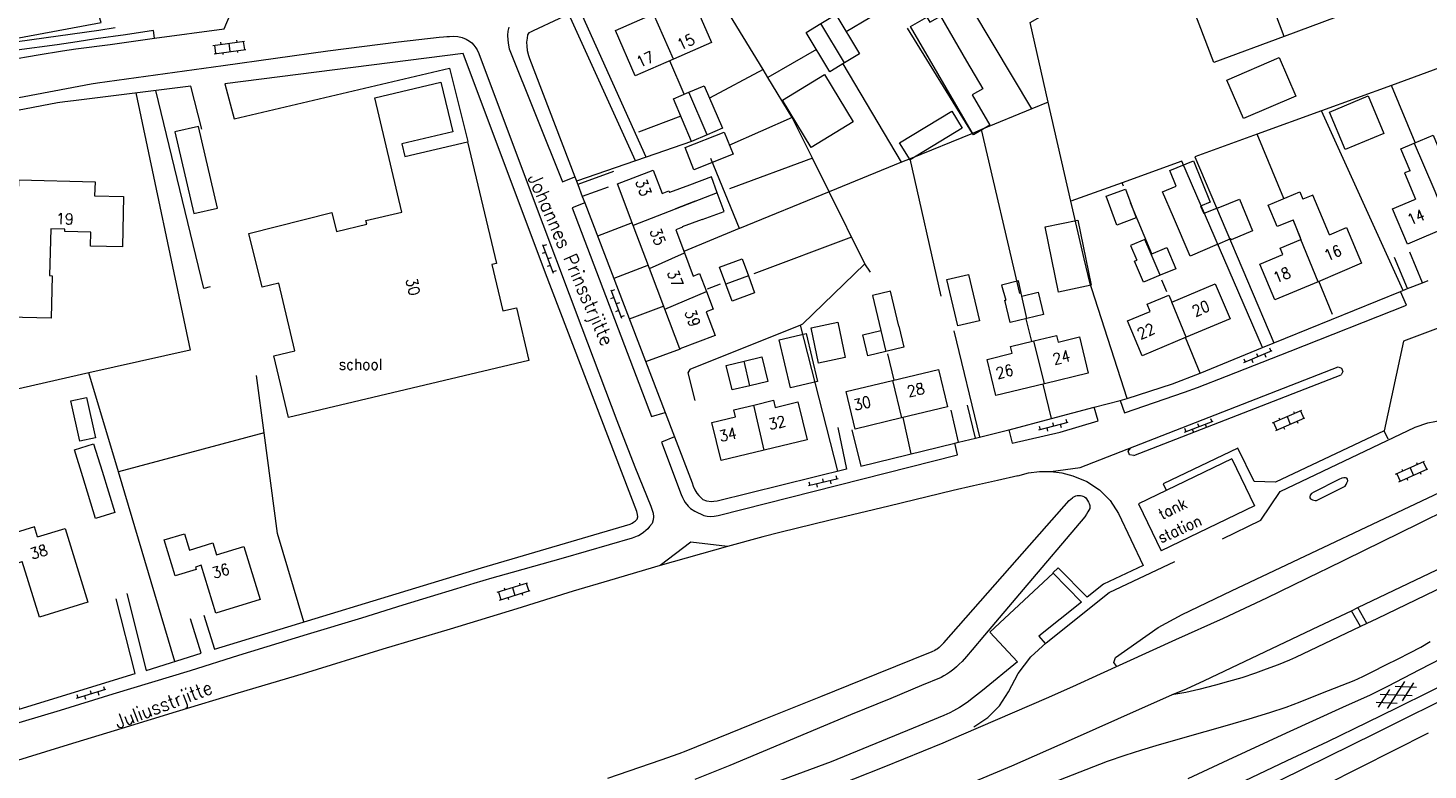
# Model space of a CAD drawing. Header units: metres. Extents: x 189705 to 199106, y 581686 to 588448.
# Tile 218 of 256: x 195446 to 195648, y 583546 to 583653. Entities that reach past the tile are written whole.
import ezdxf

# ---------------------------------------------------------------- set-up
doc = ezdxf.new("R2010")
doc.units = ezdxf.units.M
doc.layers.add('B-WA-OG-GBKN-G', color=7, linetype='Continuous', lineweight=18)
doc.styles.add('Style-STANDARD', font='STANDARD.shx')

msp = doc.modelspace()

# ---------------------------------------------------------------- linework, layer by layer
at = {"layer": 'B-WA-OG-GBKN-G'}
for p, q in [((195472.374, 583650.356), (195476.934, 583650.968)), ((195473.476, 583650.807), (195473.516, 583650.509)), ((195474.654, 583650.662), (195474.814, 583649.473)), ((195475.754, 583651.112), (195475.794, 583650.815)), ((195476.735, 583650.941), (195476.895, 583649.752)), ((195472.534, 583649.167), (195477.093, 583649.778)), ((195472.573, 583650.383), (195472.732, 583649.193)), ((195473.775, 583649.333), (195473.815, 583649.036)), ((195475.854, 583649.612), (195475.894, 583649.315)), ((195520.325, 583620.508), (195519.857, 583620.333)), ((195519.904, 583621.632), (195521.449, 583617.512)), ((195520.442, 583621.62), (195519.974, 583621.444)), ((195521.027, 583618.635), (195520.559, 583618.46)), ((195521.144, 583619.747), (195520.676, 583619.572)), ((195521.846, 583617.875), (195521.378, 583617.699)), ((195529.728, 583615.128), (195531.289, 583611.014)), ((195530.266, 583615.118), (195529.799, 583614.941)), ((195530.154, 583614.006), (195529.686, 583613.828)), ((195530.976, 583613.248), (195530.508, 583613.071)), ((195530.863, 583612.136), (195530.396, 583611.959)), ((195531.686, 583611.379), (195531.218, 583611.201)), ((195621.02, 583604.634), (195625.076, 583606.341)), ((195624.698, 583606.724), (195624.891, 583606.264)), ((195621.011, 583605.173), (195621.205, 583604.712)), ((195622.126, 583605.1), (195622.32, 583604.639)), ((195622.854, 583605.949), (195623.048, 583605.488)), ((195623.97, 583605.876), (195624.164, 583605.415)), ((195595.366, 583596.477), (195595.493, 583595.994)), ((195612.464, 583594.601), (195616.573, 583596.175)), ((195616.207, 583596.571), (195616.386, 583596.104)), ((195625.129, 583595.913), (195629.351, 583597.739)), ((195625.605, 583594.811), (195629.828, 583596.637)), ((195626.067, 583596.645), (195626.186, 583596.37)), ((195627.24, 583596.826), (195627.716, 583595.724)), ((195628.177, 583597.558), (195628.296, 583597.282)), ((195628.68, 583596.141), (195628.799, 583595.866)), ((195629.168, 583597.659), (195629.644, 583596.558)), ((195591.432, 583594.923), (195595.687, 583596.045)), ((195591.498, 583595.457), (195591.626, 583594.974)), ((195592.592, 583595.229), (195592.72, 583594.745)), ((195593.432, 583595.967), (195593.559, 583595.484)), ((195594.526, 583595.739), (195594.654, 583595.255)), ((195612.472, 583595.139), (195612.651, 583594.672)), ((195613.585, 583595.03), (195613.764, 583594.563)), ((195614.34, 583595.855), (195614.519, 583595.388)), ((195615.452, 583595.746), (195615.631, 583595.279)), ((195625.313, 583595.992), (195625.789, 583594.891)), ((195626.755, 583595.308), (195626.874, 583595.033)), ((195642.874, 583588.515), (195647.075, 583590.388)), ((195645.903, 583590.193), (195646.025, 583589.919)), ((195646.892, 583590.306), (195647.381, 583589.21)), ((195562.197, 583588.346), (195562.314, 583587.86)), ((195643.056, 583588.596), (195643.545, 583587.5)), ((195643.362, 583587.419), (195647.564, 583589.292)), ((195643.804, 583589.258), (195643.926, 583588.984)), ((195644.974, 583589.451), (195645.463, 583588.355)), ((195646.422, 583588.783), (195646.544, 583588.509)), ((195558.231, 583586.877), (195562.509, 583587.907)), ((195558.309, 583587.41), (195558.426, 583586.924)), ((195559.398, 583587.158), (195559.515, 583586.672)), ((195560.253, 583587.878), (195560.37, 583587.392)), ((195561.342, 583587.626), (195561.459, 583587.14)), ((195644.506, 583587.928), (195644.628, 583587.654)), ((195513.35, 583571.499), (195517.74, 583572.874)), ((195514.36, 583572.129), (195514.45, 583571.843)), ((195515.545, 583572.186), (195515.904, 583571.041)), ((195516.553, 583572.817), (195516.642, 583572.53)), ((195517.549, 583572.814), (195517.908, 583571.669)), ((195513.541, 583571.558), (195513.9, 583570.413)), ((195513.709, 583570.353), (195518.099, 583571.729)), ((195514.904, 583570.728), (195514.994, 583570.442)), ((195516.906, 583571.355), (195516.996, 583571.069)), ((195456.576, 583557.921), (195456.723, 583557.443)), ((195641.745, 583554.735), (195644.224, 583558.607)), ((195645.888, 583557.749), (195642.838, 583557.889)), ((195643.897, 583555.848), (195645.542, 583558.417)), ((195452.71, 583556.204), (195456.914, 583557.502)), ((195452.754, 583556.741), (195452.901, 583556.263)), ((195453.857, 583556.558), (195454.004, 583556.08)), ((195454.665, 583557.331), (195454.812, 583556.853)), ((195455.768, 583557.148), (195455.915, 583556.671)), ((195640.427, 583554.922), (195642.071, 583557.491)), ((195645.282, 583556.565), (195640.69, 583556.776)), ((195643.127, 583555.45), (195640.08, 583555.591))]:
    msp.add_line(p, q, dxfattribs=at)
at = {"layer": 'B-WA-OG-GBKN-G', "flags": 128}
for points in [[(195559.302, 583673.953), (195553.317, 583670.039), (195550.832, 583668.558), (195546.8, 583666.21), (195541.626, 583663.426), (195533.358, 583659.414), (195518.544, 583652.462), (195518.367, 583652.386), (195518.138, 583652.283), (195517.91, 583652.156), (195517.733, 583651.876), (195517.658, 583651.418), (195517.584, 583650.834), (195517.611, 583650.25), (195517.689, 583649.615), (195517.869, 583648.929), (195517.997, 583648.472), (195524.538, 583631.398)], [(195551.682, 583646.88), (195541.606, 583663.416)], [(195626.838, 583651.67), (195616.705, 583647.913), (195610.357, 583664.509)], [(195590.463, 583641.192), (195579.153, 583660.153)], [(195626.838, 583651.67), (195623.606, 583660.196)], [(195423.172, 583650.211), (195423.662, 583647.596), (195456.233, 583653.658), (195455.284, 583656.679), (195423.172, 583650.211)], [(195463.961, 583651.394), (195473.991, 583652.743), (195474.924, 583654.905), (195485.207, 583656.433), (195490.691, 583657.083), (195494.577, 583657.399)], [(195535.906, 583654.923), (195541.413, 583657.315), (195544.261, 583650.76), (195538.754, 583648.368)], [(195533.302, 583633.723), (195523.667, 583654.867)], [(195534.835, 583634.253), (195525.202, 583655.587)], [(195538.754, 583648.368), (195533.247, 583645.975), (195530.399, 583652.53), (195535.906, 583654.923)], [(195538.754, 583648.368), (195535.906, 583654.923)], [(195560.043, 583653.518), (195562.174, 583654.798), (195565.575, 583649.133), (195563.444, 583647.853)], [(195570.477, 583656.369), (195563.658, 583652.327)], [(195592.817, 583642.154), (195590.196, 583653.656), (195593.409, 583655.507)], [(195458.293, 583652.876), (195455.906, 583652.514), (195450.041, 583651.71), (195444.176, 583650.88), (195437.702, 583649.77), (195434.402, 583649.176), (195431.152, 583648.557), (195427.065, 583647.631), (195423.943, 583646.987), (195423.029, 583646.807)], [(195515.019, 583653.016), (195514.912, 583652.427), (195514.863, 583651.842), (195514.865, 583651.106), (195514.969, 583650.394), (195515.097, 583649.887), (195522.749, 583630.677), (195524.538, 583631.398)], [(195563.444, 583647.853), (195561.312, 583646.573), (195557.911, 583652.238), (195560.043, 583653.518)], [(195563.444, 583647.853), (195560.043, 583653.518)], [(195581.866, 583637.679), (195572.519, 583652.869)], [(195581.833, 583643.211), (195584.371, 583638.851), (195582.02, 583637.482), (195572.947, 583653.072), (195575.312, 583654.448), (195575.745, 583653.703), (195577.259, 583654.584), (195581.035, 583648.096)], [(195634.328, 583654.447), (195626.838, 583651.67)], [(195463.961, 583651.394), (195463.78, 583652.511), (195459.769, 583651.89), (195455.478, 583651.319), (195452.812, 583650.879), (195449.892, 583650.465), (195444.078, 583649.686), (195439.939, 583649.039), (195435.116, 583648.086), (195429.658, 583647.029), (195424.023, 583645.793), (195416.915, 583644.376), (195406.837, 583642.34), (195397.52, 583640.46), (195388.229, 583638.706), (195380.613, 583637.185), (195374.013, 583635.897), (195369.215, 583634.943), (195365.762, 583634.298), (195362.539, 583633.552), (195358.832, 583632.78)], [(195359.064, 583631.637), (195368.533, 583633.518), (195378.916, 583635.606), (195390.39, 583637.924), (195402.474, 583640.347), (195412.247, 583642.33), (195421.284, 583644.134), (195429.687, 583645.809), (195438.191, 583647.459), (195447.153, 583649.009), (195450.682, 583649.578), (195452.612, 583649.863), (195457.563, 583650.512), (195463.961, 583651.394)], [(195443.387, 583642.647), (195454.786, 583644.813), (195455.7, 583644.943), (195473.828, 583647.458), (195488.936, 583649.559), (195499.117, 583650.883), (195504.983, 583651.535), (195505.618, 583651.613), (195506.075, 583651.64), (195506.456, 583651.666), (195506.989, 583651.693), (195507.66, 583651.639), (195508.285, 583651.493), (195508.895, 583651.266), (195509.353, 583650.993), (195509.684, 583650.71), (195510, 583650.388), (195510.255, 583650.02), (195510.465, 583649.712), (195510.73, 583649.214), (195518.104, 583629.445), (195525.554, 583609.625), (195530.597, 583596.276), (195533.208, 583589.577), (195535.511, 583583.918), (195535.844, 583582.903), (195535.891, 583582.394), (195535.844, 583581.921), (195535.696, 583581.429), (195535.338, 583580.983), (195535.055, 583580.66), (195534.796, 583580.391), (195534.452, 583580.094), (195534.105, 583579.857), (195533.745, 583579.645), (195533.542, 583579.568), (195532.832, 583579.312), (195522.858, 583576.413)], [(195471.039, 583568.188), (195472.578, 583563.289), (195511.101, 583575.034), (195532.521, 583581.318), (195532.804, 583581.449), (195533.025, 583581.583), (195533.305, 583581.794), (195533.535, 583582.052), (195533.612, 583582.368), (195533.609, 583582.693), (195533.481, 583583.125), (195520.298, 583617.536), (195508.444, 583649.207), (195474.09, 583644.842)], [(195559.381, 583649.789), (195552.392, 583645.716)], [(195620.97, 583639.809), (195618.574, 583645.345), (195626.095, 583648.601), (195628.491, 583643.065), (195620.97, 583639.809)], [(195474.09, 583644.842), (195475.426, 583639.765), (195506.495, 583647.068), (195509.117, 583636.482)], [(195540.331, 583643.322), (195538.265, 583648.155)], [(195551.682, 583646.88), (195543.967, 583642.776)], [(195552.392, 583645.716), (195551.682, 583646.88)], [(195571.666, 583633.511), (195563.222, 583647.72)], [(195581.035, 583648.096), (195583.366, 583644.075), (195581.833, 583643.211)], [(195652.479, 583648.308), (195642.285, 583644.6)], [(195494.54, 583624.581), (195494.418, 583625.097), (195499.625, 583626.329), (195495.723, 583642.824), (195505.24, 583645.075), (195506.941, 583637.884), (195499.625, 583636.153), (195500.055, 583634.336)], [(195540.981, 583643.601), (195543.202, 583644.555), (195545.834, 583638.43), (195543.613, 583637.476)], [(195555.888, 583639.978), (195552.392, 583645.716)], [(195558.63, 583635.658), (195554.482, 583642.471), (195560.527, 583646.151), (195564.675, 583639.338), (195558.63, 583635.658)], [(195642.285, 583644.6), (195632.188, 583640.929)], [(195645.74, 583636.351), (195642.285, 583644.6)], [(195469.189, 583644.498), (195452.253, 583642.367), (195451.009, 583642.211), (195449.942, 583642.081), (195444.185, 583640.954), (195443.721, 583632.766)], [(195461.268, 583643.502), (195469.072, 583606.416), (195454.487, 583603.129)], [(195471.979, 583615.559), (195471.065, 583615.32), (195464.14, 583643.863)], [(195470.782, 583638.304), (195469.189, 583644.498)], [(195543.613, 583637.476), (195541.392, 583636.522), (195538.76, 583642.647), (195540.981, 583643.601)], [(195543.613, 583637.476), (195540.981, 583643.601)], [(195635.629, 583635.332), (195633.361, 583640.755), (195638.937, 583643.088), (195641.206, 583637.665), (195635.629, 583635.332)], [(195572.879, 583633.847), (195571.372, 583636.332), (195578.886, 583640.889), (195580.393, 583638.404), (195572.879, 583633.847)], [(195590.463, 583641.192), (195583.167, 583638.211)], [(195592.817, 583642.154), (195590.463, 583641.192)], [(195596.071, 583627.877), (195592.817, 583642.154)], [(195632.188, 583640.929), (195622.918, 583637.558)], [(195643.999, 583615.032), (195632.188, 583640.929)], [(195469.61, 583626.106), (195473.009, 583626.897), (195470.267, 583638.672), (195466.868, 583637.881), (195469.61, 583626.106)], [(195539.834, 583640.148), (195533.751, 583637.872)], [(195555.888, 583639.978), (195546.737, 583635.927)], [(195555.92, 583639.993), (195555.888, 583639.978)], [(195558.808, 583634.083), (195555.894, 583639.967), (195555.888, 583639.978)], [(195500.055, 583634.336), (195509.089, 583636.473), (195513.246, 583618.902), (195512.578, 583618.744), (195514.157, 583612.067), (195516.121, 583612.532), (195517.925, 583604.907), (195483.245, 583596.703), (195481.141, 583605.597)], [(195541.392, 583636.522), (195534.835, 583634.253)], [(195541.731, 583632.414), (195540.45, 583635.625), (195546.086, 583637.873), (195547.366, 583634.663), (195541.731, 583632.414)], [(195581.866, 583637.679), (195572.924, 583634.025)], [(195583.167, 583638.211), (195581.866, 583637.679)], [(195588.736, 583614.605), (195583.167, 583638.211)], [(195622.918, 583637.558), (195613.926, 583634.288), (195625.358, 583607.471)], [(195626.802, 583628.275), (195622.918, 583637.558)], [(195645.581, 583636.284), (195648.289, 583637.427), (195649.621, 583634.27), (195650.142, 583634.489), (195651.727, 583630.73), (195655.005, 583632.113), (195657.154, 583627.018), (195650.586, 583624.247)], [(195644.975, 583632.297), (195643.639, 583635.465), (195645.581, 583636.284)], [(195645.581, 583636.284), (195646.941, 583633.126), (195648.53, 583629.358), (195650.586, 583624.247)], [(195533.302, 583633.723), (195524.777, 583630.773)], [(195534.835, 583634.253), (195533.302, 583633.723)], [(195548.289, 583623.959), (195544.177, 583634.04)], [(195558.808, 583634.083), (195546.857, 583629.678)], [(195561.207, 583629.237), (195558.808, 583634.083)], [(195571.666, 583633.511), (195561.207, 583629.237)], [(195572.924, 583634.025), (195571.666, 583633.511)], [(195577.383, 583614.187), (195572.924, 583634.025)], [(195623.71, 583606.803), (195612.074, 583633.648), (195603.451, 583630.538)], [(195611.278, 583630.051), (195610.353, 583632.33), (195613.736, 583633.704), (195616.158, 583627.737), (195614.784, 583627.179)], [(195440.707, 583621.652), (195444.147, 583621.568), (195444.375, 583630.973), (195455.363, 583630.707), (195455.314, 583628.676), (195459.492, 583628.575), (195459.316, 583621.315), (195454.7, 583621.427), (195454.749, 583623.435), (195450.996, 583623.526), (195451.004, 583623.88), (195448.97, 583623.929), (195448.806, 583617.161), (195449.197, 583617.152), (195449.049, 583611.017), (195440.715, 583611.219)], [(195524.538, 583631.398), (195524.964, 583630.285)], [(195530.11, 583632.171), (195524.964, 583630.285)], [(195532.983, 583624.378), (195530.699, 583630.413), (195535.852, 583632.363), (195537.123, 583629.006), (195538.091, 583629.373), (195538.185, 583629.125)], [(195545.095, 583629.092), (195544.247, 583631.393), (195541.061, 583630.219)], [(195603.451, 583630.538), (195596.071, 583627.877)], [(195603.65, 583630.062), (195603.451, 583630.538)], [(195644.975, 583632.297), (195644.18, 583631.961), (195645.769, 583628.193)], [(195524.964, 583630.285), (195525.623, 583628.566)], [(195529.355, 583629.908), (195525.623, 583628.566)], [(195525.623, 583628.566), (195525.97, 583627.658)], [(195545.095, 583629.092), (195532.983, 583624.378)], [(195541.061, 583630.219), (195538.185, 583629.125)], [(195542.897, 583625.237), (195546.083, 583626.412), (195545.095, 583629.092)], [(195561.207, 583629.237), (195548.289, 583623.959)], [(195566.345, 583618.86), (195561.207, 583629.237)], [(195602.715, 583624.444), (195601.172, 583628.596), (195603.952, 583629.63), (195605.496, 583625.478), (195602.715, 583624.444)], [(195610.849, 583625.604), (195609.283, 583629.256), (195611.278, 583630.051)], [(195628.112, 583625.175), (195625.839, 583624.223), (195624.539, 583627.328), (195629.071, 583629.225), (195629.513, 583628.168)], [(195633.363, 583623.065), (195630.955, 583628.776), (195629.513, 583628.168)], [(195525.97, 583627.658), (195524.182, 583626.947), (195535.625, 583596.849), (195537.552, 583597.423)], [(195525.97, 583627.658), (195537.552, 583597.423)], [(195541.912, 583627.912), (195539.067, 583626.795)], [(195604.173, 583599.431), (195599.097, 583615.269), (195598.867, 583615.98), (195597.967, 583619.559), (195596.071, 583627.877)], [(195607.742, 583620.303), (195604.664, 583627.645)], [(195614.784, 583627.179), (195615.243, 583626.114)], [(195617.317, 583626.924), (195615.243, 583626.114)], [(195617.317, 583626.924), (195620.388, 583628.19), (195622.279, 583623.6), (195619.208, 583622.335), (195619.133, 583622.516)], [(195650.586, 583624.247), (195644.589, 583621.718), (195642.448, 583626.793), (195645.769, 583628.193)], [(195481.859, 583616.072), (195479.479, 583615.474), (195477.526, 583623.25), (195489.496, 583626.257), (195490.187, 583623.504), (195494.54, 583624.581)], [(195532.828, 583624.788), (195527.812, 583622.852)], [(195535.327, 583618.184), (195532.983, 583624.378)], [(195542.897, 583625.237), (195540.047, 583624.204)], [(195594.3, 583614.798), (195592.343, 583624.199), (195597.066, 583625.182), (195599.023, 583615.781), (195594.3, 583614.798)], [(195617.168, 583621.645), (195613.277, 583619.969), (195610.849, 583625.604)], [(195628.112, 583625.175), (195629.244, 583622.391)], [(195629.176, 583622.62), (195628.136, 583625.185)], [(195540.075, 583624.131), (195539.094, 583623.76), (195540.355, 583620.428)], [(195548.289, 583623.959), (195548.245, 583623.941), (195540.283, 583620.617)], [(195564.448, 583622.692), (195550.376, 583617.42)], [(195607.645, 583620.262), (195606.751, 583622.393), (195604.69, 583621.494), (195605.601, 583619.405)], [(195617.168, 583621.645), (195619.133, 583622.516)], [(195631.706, 583616.284), (195625.497, 583613.665), (195623.335, 583618.792), (195626.659, 583620.194), (195626.263, 583621.134), (195629.244, 583622.391)], [(195631.706, 583616.284), (195629.244, 583622.391)], [(195633.363, 583623.065), (195635.818, 583624.1), (195637.995, 583618.937), (195631.706, 583616.284)], [(195535.327, 583618.184), (195540.355, 583620.428)], [(195540.355, 583620.428), (195541.616, 583617.096), (195542.544, 583617.448), (195543.514, 583614.884)], [(195607.645, 583620.262), (195609.913, 583621.212), (195611.193, 583618.154), (195608.933, 583617.208)], [(195617.949, 583579.198), (195623.486, 583581.891), (195626.233, 583586.034), (195645.735, 583595.301), (195647.564, 583595.945), (195649.542, 583596.337), (195653.226, 583596.473), (195653.298, 583597.938), (195657.093, 583598.001), (195657.134, 583596.496), (195667.531, 583596.728), (195668.788, 583596.769), (195670.6, 583597.19), (195707.622, 583615.508), (195725.576, 583621.914), (195726.047, 583621.334)], [(195646.765, 583616.144), (195644.93, 583620.556)], [(195535.15, 583618.653), (195530.153, 583616.74)], [(195546.332, 583615.92), (195545.426, 583618.377), (195548.664, 583619.571), (195549.57, 583617.114)], [(195566.345, 583618.86), (195557.354, 583610.146), (195557.083, 583610.037)], [(195567.162, 583617.668), (195566.345, 583618.86)], [(195608.933, 583617.208), (195606.525, 583616.199), (195605.244, 583619.256), (195605.601, 583619.405)], [(195608.933, 583617.208), (195607.645, 583620.262)], [(195644.634, 583615.288), (195642.748, 583619.787)], [(195537.549, 583612.312), (195535.327, 583618.184)], [(195549.57, 583617.114), (195546.332, 583615.92)], [(195549.57, 583617.114), (195550.476, 583614.657), (195547.237, 583613.463), (195546.332, 583615.92)], [(195578.198, 583616.606), (195581.306, 583617.343), (195582.896, 583610.639), (195579.789, 583609.902), (195578.198, 583616.606)], [(195589.014, 583614.198), (195588.498, 583616.406), (195586.082, 583615.775), (195586.688, 583613.644)], [(195609.894, 583614.817), (195609.178, 583616.492)], [(195633.806, 583611.556), (195631.841, 583616.341)], [(195646.765, 583616.144), (195647.57, 583616.468)], [(195481.141, 583605.597), (195484.167, 583606.313), (195481.859, 583616.072)], [(195537.549, 583612.312), (195543.514, 583614.884)], [(195543.514, 583614.884), (195544.484, 583612.32), (195543.487, 583611.942), (195544.777, 583608.534), (195539.705, 583606.615), (195537.549, 583612.312)], [(195545.526, 583615.905), (195543.623, 583615.189)], [(195571.285, 583609.872), (195570.077, 583614.93), (195567.475, 583614.308), (195568.683, 583609.251)], [(195589.014, 583614.198), (195591.381, 583614.76), (195592.147, 583611.538), (195589.718, 583610.96)], [(195603.19, 583599.174), (195603.824, 583597.372), (195612.477, 583600.344), (195614.354, 583601.035), (195618.515, 583602.647), (195627.674, 583606.255), (195644.444, 583612.908), (195643.611, 583614.875)], [(195603.19, 583599.174), (195604.173, 583599.431), (195610.721, 583601.533), (195614.704, 583603.094), (195623.71, 583606.803), (195643.611, 583614.875)], [(195612.717, 583608.275), (195606.34, 583605.585), (195604.216, 583610.62), (195607.496, 583612.003), (195607.062, 583613.034), (195610.185, 583614.352), (195610.611, 583613.342)], [(195610.611, 583613.342), (195616.887, 583615.989), (195619.019, 583610.933), (195612.717, 583608.275)], [(195643.611, 583614.875), (195643.956, 583615.015), (195644.634, 583615.288)], [(195644.634, 583615.288), (195646.765, 583616.144)], [(195537.386, 583612.743), (195532.399, 583610.876)], [(195589.718, 583610.96), (195587.31, 583610.388), (195586.544, 583613.61), (195586.688, 583613.644)], [(195589.718, 583610.96), (195589.014, 583614.198)], [(195612.717, 583608.275), (195610.611, 583613.342)], [(195562.494, 583610.44), (195563.545, 583605.354), (195559.673, 583604.554), (195558.622, 583609.64), (195562.494, 583610.44)], [(195590.454, 583607.666), (195589.638, 583610.941)], [(195562.495, 583588.955), (195557.083, 583610.037), (195541.117, 583603.622), (195540.864, 583603.139), (195541.841, 583599.153)], [(195555.651, 583600.993), (195554.026, 583607.902), (195557.894, 583608.812), (195559.519, 583601.902), (195555.651, 583600.993)], [(195569.408, 583606.218), (195566.805, 583605.596), (195566.081, 583608.629), (195568.683, 583609.251)], [(195568.683, 583609.251), (195569.408, 583606.218)], [(195571.285, 583609.872), (195572.01, 583606.839), (195569.408, 583606.218)], [(195582.963, 583593.902), (195579.252, 583609.192)], [(195590.729, 583607.733), (195594.015, 583608.531), (195594.244, 583607.586), (195597.297, 583608.328), (195598.567, 583603.098), (195592.25, 583601.565)], [(195649.422, 583609.744), (195644.037, 583607.701), (195641.234, 583594.762), (195625.561, 583587.351), (195622.484, 583587.489), (195620.158, 583592.256), (195609.359, 583587.146), (195609.803, 583586.202)], [(195614.704, 583603.094), (195612.615, 583608.232)], [(195757.385, 583609.619), (195747.088, 583604.408), (195734.356, 583597.817), (195726.722, 583593.985), (195720.254, 583590.715), (195714.852, 583588.032), (195708.739, 583585.068), (195701.105, 583581.287), (195698.568, 583580.035), (195689.386, 583575.664), (195678.581, 583570.324), (195666.838, 583564.474), (195652.863, 583557.549), (195639.953, 583551.111), (195622.782, 583542.654)], [(195539.737, 583606.54), (195534.749, 583604.742)], [(195592.25, 583601.565), (195585.249, 583599.865), (195583.983, 583605.082), (195587.62, 583605.965), (195587.387, 583606.921), (195590.729, 583607.733)], [(195592.25, 583601.565), (195590.729, 583607.733)], [(195549.805, 583601.286), (195547.233, 583600.669), (195546.384, 583604.207), (195548.956, 583604.824)], [(195548.956, 583604.824), (195551.527, 583605.441), (195552.376, 583601.903), (195549.805, 583601.286)], [(195549.805, 583601.286), (195548.956, 583604.824)], [(195570.578, 583602.09), (195569.66, 583605.862)], [(195612.996, 583544.658), (195618.729, 583547.317), (195627.176, 583551.202), (195635.293, 583554.908), (195639.276, 583556.723), (195640.341, 583557.235), (195641.787, 583557.975), (195646.377, 583560.351), (195649.548, 583562.011), (195651.779, 583563.237), (195653.859, 583564.437), (195656.749, 583566.046), (195660.198, 583568.062), (195662.1, 583569.211), (195666.283, 583571.738), (195673.51, 583575.924), (195674.448, 583576.461), (195677.238, 583577.815), (195687.967, 583583.307), (195697.63, 583588.212), (195707.825, 583593.5), (195720.329, 583599.785), (195732.681, 583606.094)], [(195454.487, 583603.129), (195439.896, 583599.84)], [(195479.745, 583594.493), (195458.733, 583588.85), (195454.487, 583603.129)], [(195479.745, 583594.493), (195478.647, 583602.758)], [(195570.335, 583602.032), (195576.975, 583603.622), (195578.269, 583598.22), (195571.629, 583596.63)], [(195597.407, 583589.479), (195634.614, 583603.992)], [(195605.139, 583591.215), (195635.023, 583602.859)], [(195634.614, 583603.992), (195635.101, 583603.805), (195635.278, 583603.314), (195635.023, 583602.859)], [(195571.629, 583596.63), (195564.988, 583595.04), (195563.694, 583600.442), (195570.335, 583602.032)], [(195570.335, 583602.032), (195571.629, 583596.63)], [(195593.268, 583596.55), (195592.073, 583601.522)], [(195453.191, 583593.264), (195451.883, 583599.081), (195454.145, 583599.59), (195455.453, 583593.773), (195453.191, 583593.264)], [(195551.836, 583591.98), (195545.642, 583590.49), (195544.32, 583595.985), (195547.735, 583596.806), (195547.492, 583597.816), (195550.341, 583598.501)], [(195550.341, 583598.501), (195553.189, 583599.186), (195553.435, 583598.164), (195556.711, 583598.952), (195558.029, 583593.47), (195551.836, 583591.98)], [(195551.836, 583591.98), (195550.341, 583598.501)], [(195582.299, 583593.739), (195581.163, 583598.502)], [(195587.151, 583594.927), (195587.606, 583593.008), (195594.51, 583594.577), (195600.017, 583596.218), (195599.423, 583598.19)], [(195587.151, 583594.927), (195587.194, 583594.937), (195593.285, 583596.555), (195599.423, 583598.19)], [(195599.423, 583598.19), (195599.453, 583598.198), (195603.19, 583599.174)], [(195537.552, 583597.423), (195538.904, 583593.894)], [(195573.059, 583591.478), (195571.892, 583596.693)], [(195579.887, 583593.149), (195578.803, 583597.759)], [(195485.466, 583567.218), (195481.673, 583579.981), (195479.745, 583594.493)], [(195562.453, 583595.274), (195563.715, 583589.256), (195545.084, 583584.656), (195544.597, 583584.569), (195544.193, 583584.549), (195543.56, 583584.652), (195543.052, 583584.828)], [(195564.511, 583594.924), (195565.771, 583589.694), (195579.342, 583593.016)], [(195582.299, 583593.739), (195587.151, 583594.927)], [(195587.143, 583594.962), (195587.151, 583594.927)], [(195641.224, 583594.744), (195641.772, 583593.619)], [(195453.599, 583588.125), (195452.389, 583592.044), (195455.168, 583592.902), (195456.378, 583588.983)], [(195538.904, 583593.894), (195537.058, 583593.144), (195539.9, 583585.582), (195540.096, 583585.154), (195540.258, 583584.795), (195540.462, 583584.465), (195540.87, 583583.908), (195541.227, 583583.578), (195541.837, 583583.199), (195543.16, 583582.568), (195543.643, 583582.467), (195544.177, 583582.418), (195544.637, 583582.451), (195545.218, 583582.574), (195579.737, 583591.309), (195579.342, 583593.016)], [(195538.904, 583593.894), (195541.444, 583587.263), (195541.624, 583586.781), (195541.828, 583586.273), (195542.135, 583585.791), (195542.44, 583585.436), (195543.052, 583584.828)], [(195579.342, 583593.016), (195579.887, 583593.149)], [(195579.887, 583593.149), (195582.299, 583593.739)], [(195605.139, 583591.215), (195604.543, 583591.303), (195604.328, 583591.866), (195604.714, 583592.329)], [(195619.29, 583590.723), (195605.842, 583584.269), (195609.076, 583577.481)], [(195619.29, 583590.723), (195622.544, 583583.943), (195609.076, 583577.481)], [(195456.378, 583588.983), (195458.227, 583583), (195455.448, 583582.142), (195453.599, 583588.125)], [(195466.86, 583561.522), (195458.733, 583588.85)], [(195588.438, 583588.282), (195585.488, 583587.616), (195582.01, 583586.844), (195579.091, 583586.15), (195569.827, 583583.913), (195561.349, 583581.882), (195554.09, 583580.134), (195551.678, 583579.492), (195546.577, 583578.106)], [(195588.438, 583588.282), (195589.984, 583588.7)], [(195589.984, 583588.7), (195591.573, 583588.913)], [(195591.573, 583588.913), (195593.168, 583588.917)], [(195593.168, 583588.917), (195597.407, 583589.479)], [(195593.168, 583588.917), (195594.773, 583588.709), (195596.337, 583588.292)], [(195596.337, 583588.292), (195598.377, 583587.484), (195600.207, 583586.273), (195601.748, 583584.712), (195602.935, 583582.866)], [(195619.212, 583571.689), (195651.977, 583587.196), (195652.578, 583587.457), (195657.211, 583588.254)], [(195635.856, 583587.936), (195635.669, 583588.002), (195635.423, 583588.007), (195635.12, 583587.959)], [(195634.689, 583587.78), (195631.113, 583585.916), (195630.773, 583585.754), (195630.595, 583585.49), (195630.505, 583585.253), (195630.531, 583585.101), (195630.609, 583584.967), (195630.917, 583584.827), (195631.09, 583584.772), (195631.292, 583584.75), (195631.497, 583584.748), (195635.606, 583586.818), (195635.783, 583587.021), (195635.884, 583587.276), (195635.985, 583587.581), (195635.959, 583587.784), (195635.856, 583587.936)], [(195659.033, 583587.702), (195646.214, 583581.386), (195632.987, 583574.893)], [(195635.12, 583587.959), (195634.689, 583587.78)], [(195577.734, 583564.196), (195588.341, 583576.243), (195595.809, 583584.723), (195596.291, 583585.131), (195596.417, 583585.208), (195596.591, 583585.307), (195596.798, 583585.387), (195596.976, 583585.438), (195597.122, 583585.448), (195597.239, 583585.448), (195597.458, 583585.439), (195597.634, 583585.409), (195597.814, 583585.364), (195598.034, 583585.268), (195598.221, 583585.137), (195598.349, 583584.959), (195598.476, 583584.731), (195598.629, 583584.477), (195598.706, 583584.274), (195598.783, 583584.021), (195598.818, 583583.793), (195598.784, 583583.563), (195598.525, 583583.108), (195598.33, 583582.774), (195598.077, 583582.393), (195589.192, 583571.901), (195583.623, 583565.331), (195581.851, 583563.217), (195581.041, 583562.25), (195580.409, 583561.536), (195579.978, 583561.129), (195579.573, 583560.746), (195579.193, 583560.39), (195578.61, 583559.956), (195578.179, 583559.676), (195577.773, 583559.446), (195577.367, 583559.216), (195574.551, 583558.039), (195570.137, 583556.172), (195564.277, 583553.819), (195557.985, 583551.184)], [(195602.935, 583582.866), (195606.478, 583575.346), (195600.778, 583572.649), (195598.4, 583570.772), (195594.231, 583575.018), (195593.489, 583574.317), (195597.594, 583570.086), (195591.468, 583565.185), (195592.356, 583564.104)], [(195447.079, 583579.472), (195446.619, 583580.952), (195440.23, 583578.969), (195441.499, 583574.881), (195444.851, 583575.922)], [(195447.079, 583579.472), (195451.045, 583580.703), (195454.349, 583570.06), (195447.346, 583567.886), (195444.851, 583575.922)], [(195465.358, 583579.053), (195468.273, 583579.943), (195468.991, 583577.592), (195472.356, 583578.62), (195472.88, 583576.905), (195476.843, 583578.116), (195479.182, 583570.461), (195472.779, 583568.505), (195470.676, 583575.389), (195469.85, 583575.137), (195469.957, 583574.787), (195466.942, 583573.866), (195465.358, 583579.053)], [(195637.444, 583569.278), (195648.824, 583574.711), (195660.112, 583580.028), (195660.143, 583580.043)], [(195660.143, 583580.043), (195659.708, 583579.34), (195659.404, 583578.908), (195659.176, 583578.577), (195658.873, 583578.195), (195658.594, 583577.864), (195658.215, 583577.431), (195657.632, 583576.87), (195657.049, 583576.361), (195656.619, 583575.978), (195656.061, 583575.545), (195655.605, 583575.239), (195655.022, 583574.881), (195654.286, 583574.524), (195652.84, 583573.783), (195640.209, 583567.675), (195638.752, 583566.986)], [(195546.577, 583578.106), (195541.292, 583578.726), (195536.831, 583575.335)], [(195546.577, 583578.106), (195536.831, 583575.335)], [(195522.858, 583576.413), (195515.498, 583574.335), (195512.579, 583573.513), (195509.99, 583572.769), (195507.503, 583572), (195503.697, 583570.821), (195499.738, 583569.616), (195493.8, 583567.77), (195485.932, 583565.41), (195476.06, 583562.359), (195469.107, 583560.18), (195457.915, 583556.821), (195450.328, 583554.462), (195436.116, 583550.205)], [(195592.488, 583564.215), (195601.612, 583571.455), (195611.047, 583575.916)], [(195536.831, 583575.335), (195529.548, 583573.206), (195524.32, 583571.641), (195516.174, 583569.103), (195506.555, 583566.18), (195496.861, 583563.307), (195485.39, 583559.744), (195475.949, 583556.948), (195467.067, 583554.255), (195459.251, 583551.845), (195451.511, 583549.511), (195442.324, 583546.666), (195432.325, 583543.513)], [(195593.521, 583574.242), (195584.41, 583565.736), (195588.374, 583561.446)], [(195631.978, 583574.398), (195624.299, 583570.628), (195618.009, 583567.714), (195611.16, 583564.621), (195600.277, 583559.662), (195596.302, 583557.881)], [(195632.987, 583574.893), (195631.978, 583574.398)], [(195676.136, 583572.629), (195669.365, 583569.079), (195666.575, 583567.496), (195663.228, 583565.632), (195658.461, 583562.926), (195657.852, 583562.594), (195654.327, 583560.678), (195649.94, 583558.278), (195649.027, 583557.767), (195647.86, 583557.18), (195643.016, 583554.778), (195638.78, 583552.734), (195633.073, 583549.948), (195627.213, 583547.163), (195620.035, 583543.764)], [(195441.024, 583565.487), (195444.409, 583554.648), (195461.158, 583559.802), (195458.408, 583570.566)], [(195459.93, 583571.307), (195462.731, 583560.238), (195470.649, 583562.7), (195469.136, 583567.675)], [(195612.107, 583568.306), (195619.212, 583571.689)], [(195602.517, 583562.066), (195608.654, 583566.423), (195612.107, 583568.306)], [(195610.646, 583556.71), (195610.726, 583556.744), (195612.755, 583557.588), (195615.317, 583558.79), (195631.805, 583566.585), (195636.532, 583568.842)], [(195636.532, 583568.842), (195637.444, 583569.278)], [(195637.837, 583566.553), (195636.532, 583568.842)], [(195638.752, 583566.986), (195637.444, 583569.278)], [(195637.837, 583566.553), (195628.439, 583562.104), (195627.577, 583561.695), (195625.979, 583561.03), (195624.228, 583560.39), (195622.68, 583559.827), (195620.701, 583559.161), (195618.797, 583558.622), (195616.945, 583558.083), (195614.508, 583557.492), (195612.655, 583557.029), (195610.646, 583556.71)], [(195638.752, 583566.986), (195637.837, 583566.553)], [(195577.278, 583563.712), (195577.734, 583564.196)], [(195587.088, 583557.151), (195588.486, 583559.795), (195590.303, 583562.172), (195592.488, 583564.215)], [(195632.341, 583556.983), (195636.908, 583558.775), (195638.176, 583559.362), (195639.52, 583560.027), (195641.473, 583561.023), (195643.26, 583561.911), (195644.948, 583562.76), (195646.52, 583563.578), (195647.872, 583564.379)], [(195577.278, 583563.712), (195577.075, 583563.534), (195576.771, 583563.279), (195576.644, 583563.228), (195576.467, 583563.1), (195576.036, 583562.921), (195568.069, 583559.698), (195559.951, 583556.423), (195551.578, 583553.046), (195540.568, 583548.594), (195539.553, 583548.211), (195536.965, 583547.289), (195529.276, 583544.625)], [(195602.719, 583560.774), (195602.288, 583561.368), (195602.517, 583562.066)], [(195588.374, 583561.446), (195583.317, 583557.327), (195582.05, 583556.308), (195581.137, 583555.619), (195579.996, 583554.879), (195579.16, 583554.394), (195578.602, 583554.088), (195577.765, 583553.704), (195573.35, 583551.888), (195561.502, 583547.028), (195545.365, 583541.063), (195527.984, 583534.739), (195507.838, 583527.391), (195474.138, 583513.516)], [(195588.374, 583561.446), (195583.317, 583557.327), (195582.05, 583556.308), (195581.137, 583555.619), (195579.996, 583554.879), (195579.16, 583554.394), (195578.602, 583554.088), (195577.765, 583553.704), (195573.35, 583551.888), (195561.502, 583547.028), (195545.365, 583541.063), (195527.984, 583534.739), (195507.838, 583527.391), (195474.138, 583513.516)], [(195596.302, 583557.881), (195592.515, 583556.185), (195587.923, 583554.216), (195580.262, 583550.866), (195577.624, 583549.715), (195569.099, 583546.287), (195560.346, 583542.807), (195551.086, 583539.275), (195541.292, 583535.513), (195532.208, 583532.363), (195514.039, 583526.189), (195506.706, 583523.679), (195485.213, 583516.505), (195474.138, 583513.516)], [(195521.329, 583521.149), (195525.227, 583522.461), (195530.708, 583524.356), (195535.859, 583526.124), (195543.09, 583528.71), (195547.023, 583530.144), (195559.455, 583535.107), (195569.756, 583539.125), (195575.921, 583541.556), (195580.005, 583543.269), (195582.872, 583544.497), (195587.565, 583546.466), (195596.165, 583550.276), (195606.388, 583554.852), (195610.646, 583556.71)], [(195582.065, 583552.112), (195584.092, 583553.414), (195585.793, 583555.12), (195587.088, 583557.151)], [(195590.649, 583542.969), (195598.286, 583545.938), (195601.378, 583547.156), (195603.919, 583548.011), (195606.323, 583548.775), (195608.36, 583549.396), (195612.547, 583550.576), (195618.308, 583552.218), (195621.76, 583553.244), (195624.78, 583554.142), (195627.114, 583554.936), (195629.119, 583555.704), (195632.341, 583556.983)], [(195557.985, 583551.184), (195551.693, 583548.55), (195546.899, 583546.529), (195541.875, 583544.483)], [(195632.786, 583543.723), (195647.649, 583551.209)]]:
    msp.add_lwpolyline(points, dxfattribs=at)

# ---------------------------------------------------------------- texts
at = {"layer": 'B-WA-OG-GBKN-G', "style": 'Style-STANDARD'}
for s, height, rotation, p in [('15', 1.6, 24.6431, (195539.737, 583649.626)), ('17', 1.6, 23.51456, (195533.851, 583647.12)), ('Johannes Prinsstrjitte', 2, 293.71801, (195517.727, 583631.297)), ('33', 1.6, 290.6633, (195533.264, 583630.758)), ('14', 1.6, 22.46118, (195644.969, 583624.392)), ('19', 1.6, 358.33889, (195449.759, 583624.589)), ('35', 1.6, 290.73715, (195535.334, 583623.661)), ('16', 1.6, 22.82254, (195632.996, 583619.226)), ('18', 1.6, 22.6419, (195625.639, 583616.03)), ('30', 1.6, 282.47907, (195500.166, 583616.615)), ('37', 1.6, 290.73715, (195537.837, 583617.625)), ('39', 1.6, 289.88517, (195540.356, 583611.927)), ('20', 1.6, 23.69497, (195613.994, 583611.196)), ('22', 1.6, 23.51456, (195606.079, 583607.921)), ('24', 1.6, 14.53651, (195593.694, 583604.279)), ('26', 1.6, 14.24474, (195585.496, 583602.249)), ('28', 1.6, 12.77124, (195572.676, 583599.621)), ('30', 1.6, 13.88342, (195564.96, 583597.669)), ('32', 1.6, 13.48013, (195552.674, 583594.89)), ('34', 1.6, 12.93881, (195545.567, 583593.168)), ('tank', 1.6, 25.97571, (195609.189, 583581.949)), ('station', 1.6, 24.591, (195609.071, 583578.534)), ('38', 1.6, 16.73216, (195446.291, 583576.205)), ('36', 1.6, 16.73216, (195472.516, 583573.443)), ('Juliusstrjitte', 2, 20.6633, (195458.68, 583551.789))]:
    msp.add_text(s, height=height, rotation=rotation, dxfattribs=at).set_placement(p)
msp.add_text('school', height=1.6, dxfattribs=at).set_placement((195490.515, 583603.58))

doc.saveas('drawing.dxf')
